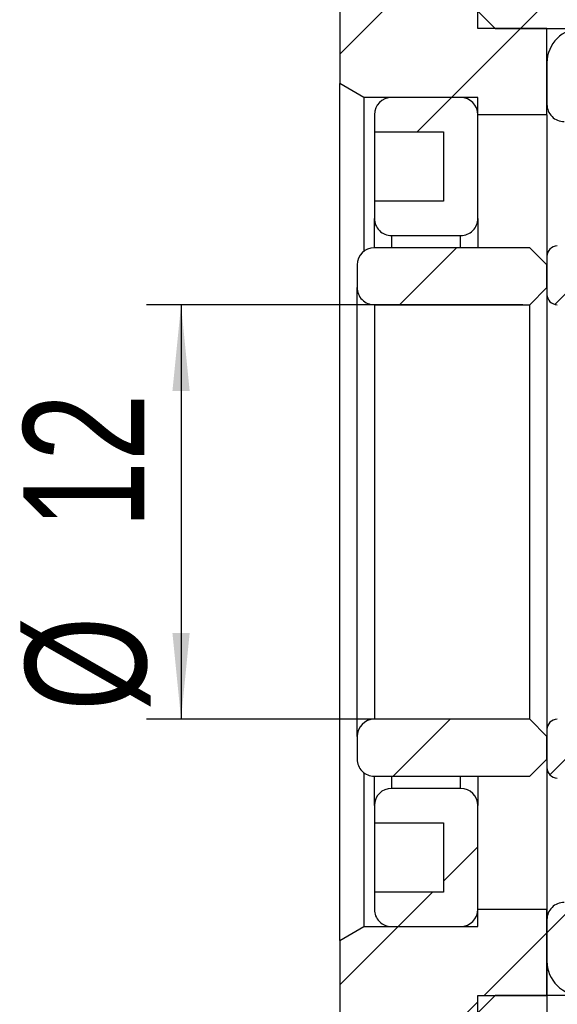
# Model space of a CAD drawing. Header units: millimetres. Extents: x 7 to 292, y 43 to 196.
# Tile 9 of 10: x 234 to 250, y 77 to 105. Entities that reach past the tile are written whole.
import ezdxf

# ---------------------------------------------------------------- set-up
doc = ezdxf.new("R2010")
doc.units = ezdxf.units.MM
doc.layers.add('FORMAT', color=7, linetype='Continuous')
doc.styles.add('SLDTEXTSTYLE0', font='TXT', dxfattribs={"width": 0.75})
doc.dimstyles.new('SLDDIMSTYLE1', dxfattribs={"dimtxt": 3.5, "dimasz": 2.5, "dimexe": 0, "dimexo": 0.0625, "dimgap": 0.875, "dimtad": 1, "dimrnd": 1e-09, "dimzin": 12, "dimdsep": 46, "dimtxsty": 'SLDTEXTSTYLE0', "dimsah": 1, "dimcen": 0.09, "dimadec": 0, "dimazin": 3, "dimtfac": 1, "dimtofl": 0, "dimtmove": 0, "dimatfit": 3, "dimfxl": 0, "dimfrac": 2, "dimtolj": 1, "dimtzin": 12, "dimarcsym": 0})
doc.dimstyles.new('SLDDIMSTYLE3', dxfattribs={"dimtxt": 3.5, "dimasz": 2.5, "dimexe": 0, "dimexo": 0.0625, "dimgap": 0.875, "dimtad": 1, "dimdec": 1, "dimrnd": 1e-09, "dimzin": 12, "dimdsep": 46, "dimtxsty": 'SLDTEXTSTYLE0', "dimsah": 1, "dimcen": 0.09, "dimadec": 0, "dimazin": 3, "dimtfac": 1, "dimtdec": 1, "dimtofl": 0, "dimtmove": 0, "dimatfit": 3, "dimfxl": 0, "dimfrac": 2, "dimtolj": 1, "dimtzin": 12, "dimarcsym": 0})
pattern_1 = [(45, (0, 0), (-2.245064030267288, 2.245064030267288), [])]

# ---------------------------------------------------------------- blocks, each defined once
blk = doc.blocks.new('_D_3')
at = {"layer": 'FORMAT', "color": 7}
for p, q in [((248.6771273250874, 96.9311564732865), (237.7782145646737, 96.93115647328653)), ((238.7782145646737, 96.93115647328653), (238.7782145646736, 84.93115647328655)), ((248.6771273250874, 84.93115647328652), (237.7782145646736, 84.93115647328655))]:
    blk.add_line(p, q, dxfattribs=at)
for points in [[(238.7782145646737, 96.93115647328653), (238.5282145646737, 94.43115647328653), (239.0282145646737, 94.43115647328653)], [(238.7782145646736, 84.93115647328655), (239.0282145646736, 87.43115647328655), (238.5282145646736, 87.43115647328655)]]:
    blk.add_solid(points, dxfattribs=at)
at = {"layer": 'FORMAT', "color": 7, "char_height": 3.5, "attachment_point": 1, "rotation": 90.00000000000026, "style": 'SLDTEXTSTYLE0'}
for s, insert in [('12', (234.2130052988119, 90.45179822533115)), ('%%c', (234.2664774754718, 85.17336082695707))]:
    blk.add_mtext(s, dxfattribs=dict(at, insert=insert))
blk = doc.blocks.new('_D_8')
at = {"layer": 'FORMAT', "color": 7}
for p, q in [((249.3771273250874, 82.53115647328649), (249.3771273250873, 57.19412996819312)), ((243.3771273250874, 71.9311564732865), (243.3771273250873, 57.19412996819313)), ((243.3771273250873, 58.19412996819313), (235.9336272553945, 58.19412996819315)), ((249.3771273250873, 58.19412996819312), (243.3771273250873, 58.19412996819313))]:
    blk.add_line(p, q, dxfattribs=at)
for points in [[(243.3771273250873, 58.19412996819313), (245.8771273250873, 57.94412996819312), (245.8771273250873, 58.44412996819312)], [(249.3771273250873, 58.19412996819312), (246.8771273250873, 58.44412996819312), (246.8771273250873, 57.94412996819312)]]:
    blk.add_solid(points, dxfattribs=at)
at = {"layer": 'FORMAT', "color": 7, "insert": (235.9336272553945, 62.70586688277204), "char_height": 3.5, "attachment_point": 1, "style": 'SLDTEXTSTYLE0'}
blk.add_mtext('6', dxfattribs=at)
blk = doc.blocks.new('_D_9')
at = {"layer": 'FORMAT', "color": 7}
for p, q in [((249.3771273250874, 82.53115647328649), (249.3771273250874, 51.19412996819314)), ((278.9771273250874, 78.83115647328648), (278.9771273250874, 51.19412996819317)), ((249.3771273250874, 52.19412996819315), (278.9771273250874, 52.19412996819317))]:
    blk.add_line(p, q, dxfattribs=at)
for points in [[(249.3771273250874, 52.19412996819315), (251.8771273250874, 51.94412996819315), (251.8771273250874, 52.44412996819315)], [(278.9771273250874, 52.19412996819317), (276.4771273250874, 52.44412996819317), (276.4771273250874, 51.94412996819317)]]:
    blk.add_solid(points, dxfattribs=at)
at = {"layer": 'FORMAT', "color": 7, "insert": (259.9111214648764, 56.70586688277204), "char_height": 3.5, "attachment_point": 1, "style": 'SLDTEXTSTYLE0'}
blk.add_mtext('29.6', dxfattribs=at)

msp = doc.modelspace()

# ---------------------------------------------------------------- hatches: boundary and pattern name
at = {"layer": 'FORMAT', "linetype": 'Continuous', "lineweight": 18}
h = msp.add_hatch(dxfattribs=at)
h.set_pattern_fill('ANSI31', color=256, style=0)
h.set_pattern_definition(pattern_1)
h.paths.add_polyline_path([(253.3771273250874, 108.9311564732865), (253.3771273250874, 110.6811564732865), (247.8771273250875, 110.6811564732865), (247.3771273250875, 110.1811564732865), (247.3771273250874, 105.4311564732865), (247.8771273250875, 104.9311564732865), (265.3771273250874, 104.9311564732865), (265.3771273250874, 102.9311564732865), (265.8771273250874, 102.4311564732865), (266.3771273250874, 102.4311564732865), (266.3771273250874, 102.9311564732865), (269.8771273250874, 102.9311564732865), (270.3771273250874, 103.4311564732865), (270.3771273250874, 108.4311564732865), (269.8771273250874, 108.9311564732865)], flags=0)
h = msp.add_hatch(dxfattribs=at)
h.set_pattern_fill('ANSI31', color=256, style=0)
h.set_pattern_definition(pattern_1)
h.paths.add_polyline_path([(249.3771273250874, 104.9311564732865), (247.3771273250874, 104.9311564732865), (247.3771273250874, 108.9311564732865), (243.3771273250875, 108.9311564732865), (243.3771273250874, 103.3353016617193), (244.0771273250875, 102.9311564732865), (247.3771273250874, 102.9311564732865), (247.3771273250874, 102.4311564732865), (249.3771273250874, 102.4311564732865)], flags=0)
h = msp.add_hatch(dxfattribs=at)
h.set_pattern_fill('ANSI31', color=256, style=0)
h.set_pattern_definition(pattern_1)
edge = h.paths.add_edge_path(flags=0)
edge.add_line((257.3771273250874, 103.9311564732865), (257.3771273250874, 104.4311564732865))
edge.add_arc((256.8771273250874, 104.4311564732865), 0.4999999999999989, 0, 90)
edge.add_line((256.8771273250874, 104.9311564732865), (250.3771273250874, 104.9311564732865))
edge.add_arc((250.3771273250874, 103.9311564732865), 0.9999999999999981, 90, 180)
edge.add_line((249.3771273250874, 103.9311564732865), (249.3771273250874, 102.7311564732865))
edge.add_arc((249.8771273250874, 102.7311564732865), 0.5000000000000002, 180, 270.0000000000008)
edge.add_line((249.8771273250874, 102.2311564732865), (251.2764484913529, 102.2311564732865))
edge.add_arc((251.2764484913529, 102.4311564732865), 0.1999999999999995, 270.0000000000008, 324.4710803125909)
edge.add_arc((253.3771273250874, 100.9311564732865), 2.38125, 82.10725288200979, 144.4710803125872, ccw=False)
edge.add_arc((253.7315824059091, 103.4879539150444), 0.2000000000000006, 262.107252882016, 274.9999999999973)
edge.add_line((253.7490135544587, 103.288714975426), (255.3771273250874, 103.4311564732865))
edge.add_line((255.3771273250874, 103.4311564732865), (256.8771273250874, 103.4311564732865))
edge.add_arc((256.8771273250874, 103.9311564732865), 0.5000000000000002, 270.0000000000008, 360.0000000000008)
h = msp.add_hatch(dxfattribs=at)
h.set_pattern_fill('ANSI31', color=256, style=0)
h.set_pattern_definition(pattern_1)
edge = h.paths.add_edge_path(flags=0)
edge.add_line((246.3771273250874, 101.9311564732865), (246.3771273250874, 99.93115647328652))
edge.add_line((246.3771273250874, 99.93115647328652), (244.3771273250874, 99.93115647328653))
edge.add_line((244.3771273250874, 99.93115647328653), (244.3771273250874, 99.43115647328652))
edge.add_arc((244.8771273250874, 99.43115647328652), 0.5, 180, 270.0000000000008)
edge.add_line((244.8771273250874, 98.93115647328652), (246.8771273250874, 98.9311564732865))
edge.add_arc((246.8771273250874, 99.43115647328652), 0.5, 270.0000000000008, 360.0000000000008)
edge.add_line((247.3771273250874, 99.43115647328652), (247.3771273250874, 102.4311564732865))
edge.add_arc((246.8771273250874, 102.4311564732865), 0.5, 0, 90)
edge.add_line((246.8771273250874, 102.9311564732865), (244.8771273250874, 102.9311564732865))
edge.add_arc((244.8771273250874, 102.4311564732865), 0.5, 90, 180)
edge.add_line((244.3771273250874, 102.4311564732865), (244.3771273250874, 101.9311564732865))
edge.add_line((244.3771273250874, 101.9311564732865), (246.3771273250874, 101.9311564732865))
h = msp.add_hatch(dxfattribs=at)
h.set_pattern_fill('ANSI31', color=256, style=0)
h.set_pattern_definition(pattern_1)
edge = h.paths.add_edge_path(flags=0)
edge.add_line((249.3771273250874, 98.33115647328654), (249.3771273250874, 97.23115647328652))
edge.add_arc((249.6771273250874, 97.23115647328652), 0.3000000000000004, 180, 269.9999999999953)
edge.add_line((249.6771273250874, 96.9311564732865), (256.8771273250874, 96.93115647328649))
edge.add_arc((256.8771273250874, 97.43115647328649), 0.5000000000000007, 270.0000000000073, 360.0000000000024)
edge.add_line((257.3771273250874, 97.4311564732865), (257.3771273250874, 99.3311564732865))
edge.add_arc((257.0771273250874, 99.3311564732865), 0.3000000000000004, 0, 90)
edge.add_line((257.0771273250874, 99.63115647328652), (255.4778061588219, 99.63115647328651))
edge.add_arc((255.4778061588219, 99.4311564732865), 0.2000000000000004, 90, 144.4710803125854)
edge.add_arc((253.3771273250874, 100.9311564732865), 2.38125, 255.58614653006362, 324.4710803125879, ccw=False)
edge.add_arc((252.7345920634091, 98.4311564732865), 0.1999999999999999, 75.5861465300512, 90)
edge.add_line((252.7345920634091, 98.63115647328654), (249.6771273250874, 98.63115647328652))
edge.add_arc((249.6771273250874, 98.33115647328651), 0.2999999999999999, 90.00000000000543, 179.9999999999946)
h = msp.add_hatch(dxfattribs=at)
h.set_pattern_fill('ANSI31', color=256, style=0)
h.set_pattern_definition(pattern_1)
edge = h.paths.add_edge_path(flags=0)
edge.add_line((248.8771273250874, 96.9311564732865), (249.3771273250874, 97.43115647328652))
edge.add_line((249.3771273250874, 97.43115647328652), (249.3771273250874, 98.08115647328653))
edge.add_line((249.3771273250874, 98.08115647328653), (248.8771273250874, 98.58115647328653))
edge.add_line((248.8771273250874, 98.58115647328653), (244.3771273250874, 98.58115647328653))
edge.add_arc((244.3771273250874, 98.08115647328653), 0.5, 90, 180)
edge.add_line((243.8771273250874, 98.08115647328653), (243.8771273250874, 97.43115647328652))
edge.add_arc((244.3771273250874, 97.43115647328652), 0.5, 180, 269.9999999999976)
edge.add_line((244.3771273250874, 96.93115647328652), (248.8771273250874, 96.9311564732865))
h = msp.add_hatch(dxfattribs=at)
h.set_pattern_fill('ANSI31', color=256, style=0)
h.set_pattern_definition(pattern_1)
edge = h.paths.add_edge_path(flags=0)
edge.add_line((249.3771273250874, 84.43115647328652), (248.8771273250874, 84.93115647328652))
edge.add_line((248.8771273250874, 84.93115647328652), (244.3771273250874, 84.93115647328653))
edge.add_arc((244.3771273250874, 84.43115647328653), 0.5, 89.99999999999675, 180)
edge.add_line((243.8771273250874, 84.43115647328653), (243.8771273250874, 83.78115647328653))
edge.add_arc((244.3771273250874, 83.78115647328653), 0.5, 180, 270.0000000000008)
edge.add_line((244.3771273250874, 83.28115647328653), (248.8771273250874, 83.28115647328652))
edge.add_line((248.8771273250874, 83.28115647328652), (249.3771273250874, 83.78115647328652))
edge.add_line((249.3771273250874, 83.78115647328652), (249.3771273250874, 84.43115647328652))
h = msp.add_hatch(dxfattribs=at)
h.set_pattern_fill('ANSI31', color=256, style=0)
h.set_pattern_definition(pattern_1)
edge = h.paths.add_edge_path(flags=0)
edge.add_line((256.8771273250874, 84.9311564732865), (249.6771273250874, 84.93115647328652))
edge.add_arc((249.6771273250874, 84.63115647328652), 0.3000000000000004, 90, 180)
edge.add_line((249.3771273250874, 84.63115647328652), (249.3771273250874, 83.53115647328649))
edge.add_arc((249.6771273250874, 83.53115647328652), 0.2999999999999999, 180.0000000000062, 270.0000000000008)
edge.add_line((249.6771273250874, 83.2311564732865), (252.7345920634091, 83.23115647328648))
edge.add_arc((252.7345920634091, 83.4311564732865), 0.1999999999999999, 270.0000000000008, 284.4138534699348)
edge.add_arc((253.3771273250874, 80.93115647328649), 2.38125, 35.52891968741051, 104.41385346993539, ccw=False)
edge.add_arc((255.4778061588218, 82.43115647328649), 0.2000000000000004, 215.5289196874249, 270.0000000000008)
edge.add_line((255.4778061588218, 82.2311564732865), (257.0771273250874, 82.23115647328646))
edge.add_arc((257.0771273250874, 82.53115647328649), 0.3000000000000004, 270.0000000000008, 360.0000000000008)
edge.add_line((257.3771273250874, 82.53115647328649), (257.3771273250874, 84.43115647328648))
edge.add_arc((256.8771273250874, 84.4311564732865), 0.5000000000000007, 359.9999999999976, 450.0000000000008)
h = msp.add_hatch(dxfattribs=at)
h.set_pattern_fill('ANSI31', color=256, style=0)
h.set_pattern_definition(pattern_1)
edge = h.paths.add_edge_path(flags=0)
edge.add_line((244.3771273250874, 82.43115647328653), (244.3771273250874, 81.93115647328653))
edge.add_line((244.3771273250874, 81.93115647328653), (246.3771273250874, 81.93115647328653))
edge.add_line((246.3771273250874, 81.93115647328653), (246.3771273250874, 79.93115647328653))
edge.add_line((246.3771273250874, 79.93115647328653), (244.3771273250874, 79.93115647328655))
edge.add_line((244.3771273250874, 79.93115647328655), (244.3771273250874, 79.43115647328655))
edge.add_arc((244.8771273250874, 79.43115647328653), 0.5, 179.9999999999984, 270.0000000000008)
edge.add_line((244.8771273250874, 78.93115647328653), (246.8771273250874, 78.93115647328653))
edge.add_arc((246.8771273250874, 79.43115647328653), 0.5, 270.0000000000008, 360.0000000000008)
edge.add_line((247.3771273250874, 79.43115647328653), (247.3771273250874, 82.43115647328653))
edge.add_arc((246.8771273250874, 82.43115647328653), 0.5, 0, 90)
edge.add_line((246.8771273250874, 82.93115647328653), (244.8771273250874, 82.93115647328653))
edge.add_arc((244.8771273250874, 82.43115647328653), 0.5, 90, 180)
h = msp.add_hatch(dxfattribs=at)
h.set_pattern_fill('ANSI31', color=256, style=0)
h.set_pattern_definition(pattern_1)
edge = h.paths.add_edge_path(flags=0)
edge.add_line((250.3771273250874, 76.93115647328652), (256.8771273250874, 76.93115647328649))
edge.add_arc((256.8771273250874, 77.43115647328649), 0.4999999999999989, 270.0000000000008, 360.0000000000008)
edge.add_line((257.3771273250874, 77.43115647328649), (257.3771273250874, 77.93115647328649))
edge.add_arc((256.8771273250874, 77.93115647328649), 0.5000000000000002, 0, 90)
edge.add_line((256.8771273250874, 78.43115647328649), (255.3771273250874, 78.43115647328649))
edge.add_line((255.3771273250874, 78.43115647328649), (253.7490135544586, 78.57359797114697))
edge.add_arc((253.7315824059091, 78.37435903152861), 0.2000000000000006, 85.0000000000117, 97.89274711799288)
edge.add_arc((253.3771273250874, 80.93115647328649), 2.38125, 215.5289196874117, 277.8927471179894, ccw=False)
edge.add_arc((251.2764484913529, 79.4311564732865), 0.1999999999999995, 35.52891968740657, 90)
edge.add_line((251.2764484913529, 79.6311564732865), (249.8771273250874, 79.63115647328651))
edge.add_arc((249.8771273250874, 79.13115647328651), 0.5000000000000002, 90, 180)
edge.add_line((249.3771273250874, 79.13115647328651), (249.3771273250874, 77.9311564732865))
edge.add_arc((250.3771273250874, 77.9311564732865), 0.9999999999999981, 180, 270.0000000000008)
h = msp.add_hatch(dxfattribs=at)
h.set_pattern_fill('ANSI31', color=256, style=0)
h.set_pattern_definition(pattern_1)
h.paths.add_polyline_path([(243.3771273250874, 72.9311564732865), (247.3771273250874, 72.9311564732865), (247.3771273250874, 76.9311564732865), (249.3771273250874, 76.9311564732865), (249.3771273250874, 79.4311564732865), (247.3771273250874, 79.4311564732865), (247.3771273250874, 78.9311564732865), (244.0771273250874, 78.93115647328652), (243.3771273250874, 78.52701128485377)], flags=0)
h = msp.add_hatch(dxfattribs=at)
h.set_pattern_fill('ANSI31', color=256, style=0)
h.set_pattern_definition(pattern_1)
h.paths.add_polyline_path([(247.3771273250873, 71.68115647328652), (247.8771273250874, 71.18115647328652), (253.3771273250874, 71.1811564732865), (253.3771273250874, 72.9311564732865), (269.8771273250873, 72.93115647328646), (270.3771273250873, 73.43115647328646), (270.3771273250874, 78.43115647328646), (269.8771273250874, 78.93115647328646), (266.3771273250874, 78.93115647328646), (266.3771273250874, 79.43115647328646), (265.8771273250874, 79.43115647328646), (265.3771273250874, 78.93115647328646), (265.3771273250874, 76.93115647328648), (247.8771273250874, 76.93115647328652), (247.3771273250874, 76.4311564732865)], flags=0)

# ---------------------------------------------------------------- linework, layer by layer
at = {"color": 7, "linetype": 'Continuous', "lineweight": 25}
for p, q in [((243.3771271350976, 108.9311561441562), (243.3771271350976, 103.3353019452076)), ((247.3771273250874, 104.9311568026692), (247.3771273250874, 108.9311561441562)), ((247.8771273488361, 104.9311568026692), (247.3771273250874, 105.4311567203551)), ((249.3771274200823, 104.9311568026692), (247.3771273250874, 104.9311568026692)), ((247.8771273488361, 104.9311568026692), (265.377126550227, 104.9311568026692)), ((249.3771274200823, 102.4311558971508), (249.3771274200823, 104.9311568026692)), ((249.3771274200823, 103.9311569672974), (249.3771274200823, 102.7311558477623)), ((244.0771273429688, 102.9311558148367), (243.3771271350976, 103.3353019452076)), ((243.3771271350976, 78.52701100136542), (243.3771271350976, 103.3353019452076)), ((244.0771273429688, 102.9311558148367), (244.0771273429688, 98.48115621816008)), ((247.3771273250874, 102.9311558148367), (244.0771273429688, 102.9311558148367)), ((246.8771273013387, 102.9311558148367), (244.8771273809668, 102.9311558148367)), ((247.3771273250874, 102.4311558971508), (247.3771273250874, 102.9311558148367)), ((244.3771272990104, 102.4311558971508), (244.3771272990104, 101.9311566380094)), ((247.3771273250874, 99.43115639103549), (247.3771273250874, 102.4311558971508)), ((249.3771274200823, 102.4311558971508), (247.3771273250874, 102.4311558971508)), ((249.3771274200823, 102.4311558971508), (249.3771274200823, 98.3311567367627)), ((244.3771272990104, 101.9311566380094), (246.3771272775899, 101.9311566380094)), ((244.3771272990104, 101.9311566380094), (244.3771272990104, 99.93115680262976)), ((246.3771272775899, 101.9311566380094), (246.3771272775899, 99.93115630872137)), ((246.3771272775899, 99.93115630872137), (244.3771272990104, 99.93115630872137)), ((244.3771272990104, 99.93115630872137), (244.3771272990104, 99.43115639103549)), ((244.3771272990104, 98.58115653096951), (244.3771272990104, 99.43115639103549)), ((247.3771273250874, 99.43115639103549), (247.3771273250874, 98.58115653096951)), ((244.8771273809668, 98.93115647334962), (246.8771273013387, 98.93115647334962)), ((248.8771273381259, 98.5811565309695), (244.3771272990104, 98.5811565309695)), ((248.8771273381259, 98.5811565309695), (249.3771274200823, 98.08115661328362)), ((249.3771274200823, 98.33115657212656), (249.3771274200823, 97.23115675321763)), ((243.877127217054, 98.08115661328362), (243.877127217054, 97.43115672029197)), ((249.3771274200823, 97.43115672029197), (249.3771274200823, 98.08115661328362)), ((243.877127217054, 84.43115622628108), (243.877127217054, 97.43115672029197)), ((249.3771274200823, 97.43115672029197), (248.8771273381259, 96.93115614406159)), ((249.3771274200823, 97.23115675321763), (249.3771274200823, 84.63115619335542)), ((244.3771272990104, 96.93115614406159), (244.3771272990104, 84.93115680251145)), ((244.3771272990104, 96.93115614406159), (248.8771273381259, 96.93115614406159)), ((248.8771273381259, 84.93115680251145), (248.8771273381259, 96.93115614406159)), ((248.8771273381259, 84.93115680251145), (244.3771272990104, 84.93115680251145)), ((248.8771273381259, 84.93115680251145), (249.3771274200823, 84.43115622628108)), ((243.877127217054, 84.43115622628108), (243.877127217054, 83.78115633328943)), ((249.3771274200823, 84.63115619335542), (249.3771274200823, 83.53115637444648)), ((249.3771274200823, 83.78115633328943), (249.3771274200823, 84.43115622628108)), ((249.3771274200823, 83.78115633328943), (248.8771273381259, 83.28115641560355)), ((249.3771274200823, 83.53115620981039), (249.3771274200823, 79.43115704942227)), ((244.0771273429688, 83.38115672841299), (244.0771273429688, 78.9311571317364)), ((244.3771272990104, 82.43115655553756), (244.3771272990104, 83.28115641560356)), ((244.3771272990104, 83.28115641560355), (248.8771273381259, 83.28115641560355)), ((247.3771273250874, 83.28115641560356), (247.3771273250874, 82.43115655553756)), ((246.8771273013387, 82.93115647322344), (244.8771273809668, 82.93115647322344)), ((244.3771272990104, 82.43115655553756), (244.3771272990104, 81.93115663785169)), ((247.3771273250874, 79.43115704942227), (247.3771273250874, 82.43115655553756)), ((244.3771272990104, 81.93115663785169), (246.3771272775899, 81.93115663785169)), ((244.3771272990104, 81.93115614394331), (244.3771272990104, 79.93115630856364)), ((246.3771272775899, 81.93115663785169), (246.3771272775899, 79.93115630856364)), ((246.3771272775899, 79.93115630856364), (244.3771272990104, 79.93115630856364)), ((244.3771272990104, 79.93115630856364), (244.3771272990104, 79.43115704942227)), ((247.3771273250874, 79.43115704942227), (249.3771274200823, 79.43115704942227)), ((247.3771273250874, 78.9311571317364), (247.3771273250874, 79.43115704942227)), ((249.3771274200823, 76.93115614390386), (249.3771274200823, 79.43115704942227)), ((249.3771274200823, 79.13115709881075), (249.3771274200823, 77.93115597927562)), ((243.3771271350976, 78.52701100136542), (244.0771273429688, 78.9311571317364)), ((244.0771273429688, 78.9311571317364), (247.3771273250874, 78.9311571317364)), ((244.8771273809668, 78.9311571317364), (246.8771273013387, 78.9311571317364)), ((243.3771271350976, 78.52701100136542), (243.3771271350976, 72.93115680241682)), ((247.3771273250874, 76.431156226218), (247.8771273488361, 76.93115614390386)), ((247.3771273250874, 76.93115614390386), (249.3771274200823, 76.93115614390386)), ((247.3771273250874, 72.93115680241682), (247.3771273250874, 76.93115614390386)), ((265.377126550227, 76.93115614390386), (247.8771273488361, 76.93115614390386))]:
    msp.add_line(p, q, dxfattribs=at)
at = {"color": 8, "linetype": 'Continuous', "lineweight": 25}
for p, q in [((244.8771273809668, 98.93115647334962), (244.8771273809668, 98.58115653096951)), ((246.8771273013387, 98.58115653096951), (246.8771273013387, 98.93115647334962)), ((244.8771273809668, 83.28115641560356), (244.8771273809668, 82.93115647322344)), ((246.8771273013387, 82.93115647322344), (246.8771273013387, 83.28115641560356))]:
    msp.add_line(p, q, dxfattribs=at)
at = {"color": 7, "linetype": 'Continuous', "lineweight": 25}
for centre, radius, start, end in [((250.3771273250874, 103.9311564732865), 0.9999999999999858, 90, 179.9999999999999), ((244.8771273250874, 102.4311564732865), 0.5, 90, 179.9999999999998), ((246.8771273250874, 102.4311564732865), 0.5, 1.017777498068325e-13, 90), ((249.8771273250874, 102.7311564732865), 0.5000000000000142, 179.9999999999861, 270.0000000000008), ((244.8771273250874, 99.43115647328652), 0.5000000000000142, 179.9999999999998, 270.0000000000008), ((246.8771273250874, 99.43115647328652), 0.5, 270.0000000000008, 1.231510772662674e-11), ((249.6771273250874, 98.33115647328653), 0.3000000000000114, 90, 179.9999999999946), ((244.3771273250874, 98.08115647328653), 0.5, 90, 179.9999999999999), ((244.3771273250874, 97.43115647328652), 0.5, 179.9999999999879, 270.0000000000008), ((249.6771273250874, 97.23115647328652), 0.3000000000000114, 179.9999999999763, 270.0000000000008), ((244.3771273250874, 84.43115647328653), 0.5, 90, 179.9999999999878), ((249.6771273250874, 84.63115647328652), 0.3000000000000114, 90, 179.9999999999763), ((244.3771273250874, 83.78115647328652), 0.5, 179.9999999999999, 270.0000000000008), ((249.6771273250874, 83.53115647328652), 0.3000000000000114, 180.0000000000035, 270.0000000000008), ((244.8771273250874, 82.43115647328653), 0.5, 90, 179.9999999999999), ((246.8771273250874, 82.43115647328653), 0.5, 1.221332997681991e-11, 90), ((249.8771273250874, 79.13115647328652), 0.5, 90, 180.0000000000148), ((244.8771273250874, 79.43115647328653), 0.5, 179.9999999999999, 270.0000000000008), ((246.8771273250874, 79.43115647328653), 0.5, 270.0000000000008, 4.071109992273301e-13), ((250.3771273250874, 77.93115647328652), 1, 179.9999999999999, 270.0000000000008)]:
    msp.add_arc(centre, radius, start, end, dxfattribs=at)

# ---------------------------------------------------------------- dimensions: what is measured, and where the dimension line sits
at = {"layer": 'FORMAT', "color": 7}
dim = msp.add_linear_dim(base=(238.7782145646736, 84.93115647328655), p1=(249.6771273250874, 96.9311564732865), p2=(249.6771273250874, 84.93115647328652), angle=90.0000000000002, text='%%c<>', dimstyle='SLDDIMSTYLE1', dxfattribs=at)
dim.commit()
dim.dimension.update_dxf_attribs({"geometry": '_D_3', "text_midpoint": (238.7782145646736, 90.39869095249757), "dimtype": 160})
dim = msp.add_linear_dim(base=(243.3771273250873, 58.19412996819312), p1=(249.3771273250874, 83.53115647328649), p2=(243.3771273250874, 72.9311564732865), dimstyle='SLDDIMSTYLE1', dxfattribs=at)
dim.commit()
dim.dimension.update_dxf_attribs({"geometry": '_D_8', "text_midpoint": (237.2266828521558, 58.19412996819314), "dimtype": 160})
dim = msp.add_linear_dim(base=(278.9771273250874, 52.19412996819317), p1=(249.3771273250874, 83.53115647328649), p2=(278.9771273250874, 79.83115647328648), angle=5.501499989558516e-14, dimstyle='SLDDIMSTYLE3', dxfattribs=at)
dim.commit()
dim.dimension.update_dxf_attribs({"geometry": '_D_9', "text_midpoint": (264.4368159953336, 52.19412996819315), "dimtype": 160})

doc.saveas('drawing.dxf')
